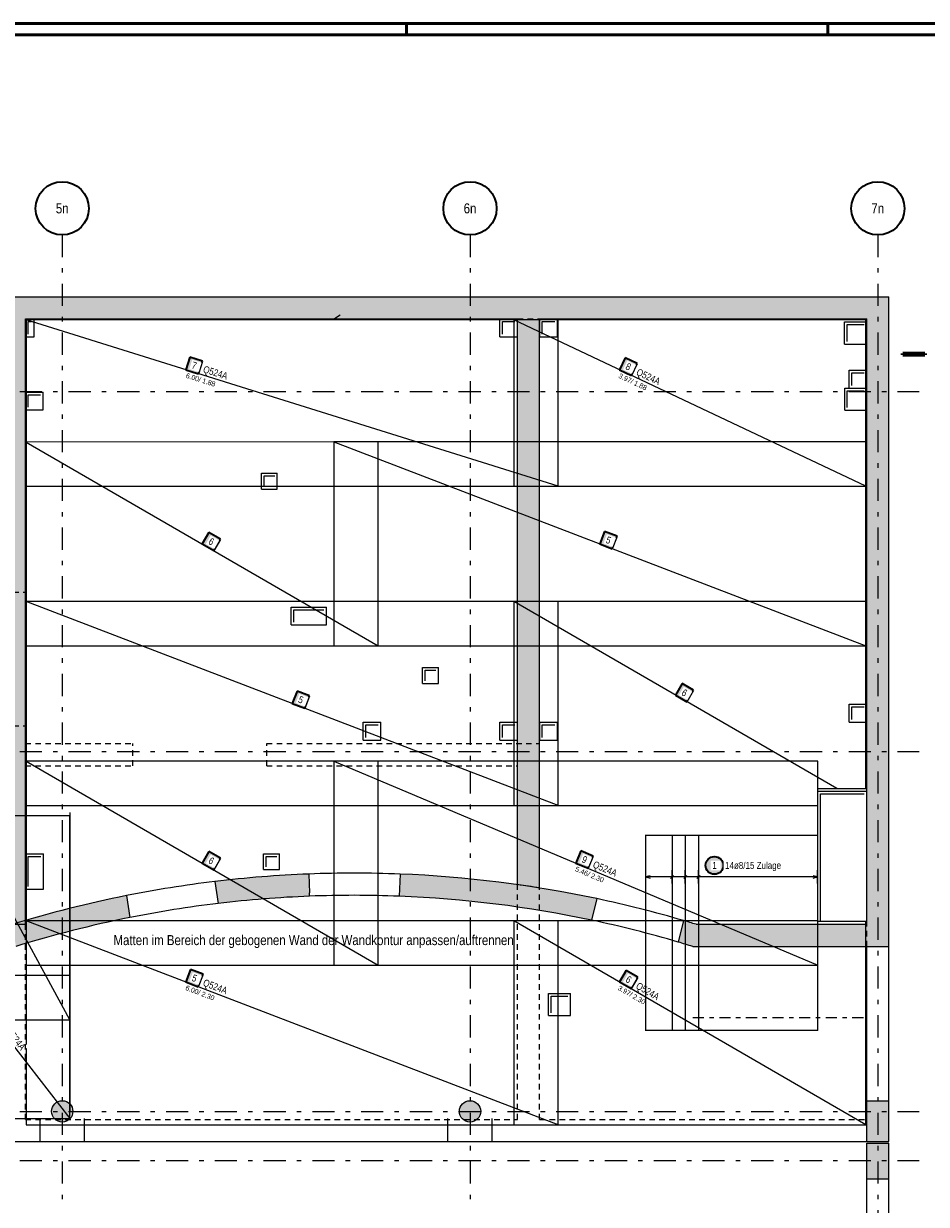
# Model space of a CAD drawing. Header units: millimetres. Extents: x 0 to 93, y 0 to 42.
# Tile 6 of 12: x 22.3 to 42.7, y 15.4 to 42. Entities that reach past the tile are written whole.
import ezdxf
from ezdxf.enums import TextEntityAlignment as Align

# ---------------------------------------------------------------- set-up
doc = ezdxf.new("R2010")
doc.units = ezdxf.units.MM
for name, pattern in [('DASHDOT', [1, 0.5, -0.25, 0, -0.25]), ('DASHDOTX2', [2, 1, -0.5, 0, -0.5]), ('HIDDEN', [0.375, 0.25, -0.125])]:
    doc.linetypes.add(name, pattern=pattern)
doc.layers.add('Achsen', color=7, linetype='Continuous', lineweight=20)
doc.styles.add('Arial Narrow', font='ARIALN.TTF')

msp = doc.modelspace()

# ---------------------------------------------------------------- hatches: boundary and pattern name
at = {"lineweight": 35, "true_color": 0xd7ffd7}
for points in [[(41.829127, 35.386803), (12.599127, 35.386803), (12.599127, 35.886803), (41.829129, 35.886803)], [(22.349942, 35.386803), (22.349942, 21.732121), (21.849942, 21.732121), (21.849942, 35.386803)], [(33.899935, 22.559876), (33.849986, 22.56776), (33.800023, 22.575547), (33.750044, 22.583239), (33.70005, 22.590835), (33.650042, 22.598335), (33.60002, 22.605738), (33.549984, 22.613046), (33.499933, 22.620257), (33.449869, 22.627373), (33.449869, 35.386803), (33.949869, 35.386803), (33.949869, 22.551897)], [(41.829127, 35.386803), (41.829129, 21.232121), (41.329129, 21.232121), (41.329129, 35.386803)], [(41.329129, 21.732121), (41.329129, 21.232121), (37.403577, 21.232121), (37.478767, 21.732121)], [(23.419954, 17.512072), (23.419875, 17.518251), (23.419636, 17.524426), (23.419239, 17.530594), (23.418682, 17.536749), (23.417968, 17.542887), (23.417095, 17.549005), (23.416066, 17.555099), (23.41488, 17.561164), (23.413538, 17.567197), (23.412041, 17.573193), (23.41039, 17.579148), (23.408587, 17.585059), (23.406632, 17.590922), (23.404526, 17.596732), (23.402272, 17.602486), (23.39987, 17.608181), (23.397323, 17.613811), (23.394631, 17.619374), (23.391797, 17.624866), (23.388823, 17.630283), (23.38571, 17.635622), (23.382461, 17.640879), (23.379077, 17.64605), (23.375561, 17.651133), (23.371916, 17.656123), (23.368143, 17.661018), (23.364246, 17.665814), (23.360226, 17.670508), (23.356087, 17.675097), (23.351831, 17.679578), (23.347461, 17.683948), (23.34298, 17.688204), (23.338391, 17.692343), (23.333697, 17.696363), (23.328901, 17.70026), (23.324006, 17.704033), (23.319015, 17.707678), (23.313933, 17.711194), (23.308761, 17.714578), (23.303505, 17.717827), (23.298166, 17.72094), (23.292749, 17.723914), (23.287257, 17.726748), (23.281694, 17.72944), (23.276063, 17.731988), (23.270369, 17.734389), (23.264615, 17.736644), (23.258805, 17.738749), (23.252942, 17.740704), (23.247031, 17.742508), (23.241075, 17.744158), (23.235079, 17.745655), (23.229047, 17.746997), (23.222982, 17.748183), (23.216888, 17.749213), (23.21077, 17.750085), (23.204631, 17.7508), (23.198476, 17.751356), (23.192309, 17.751753), (23.186134, 17.751992), (23.179954, 17.752072), (23.173775, 17.751992), (23.167599, 17.751753), (23.161432, 17.751356), (23.155277, 17.7508), (23.149139, 17.750085), (23.143021, 17.749213), (23.136927, 17.748183), (23.130862, 17.746997), (23.124829, 17.745655), (23.118833, 17.744158), (23.112878, 17.742508), (23.106967, 17.740704), (23.101104, 17.738749), (23.095294, 17.736644), (23.08954, 17.734389), (23.083845, 17.731988), (23.078215, 17.72944), (23.072652, 17.726748), (23.06716, 17.723914), (23.061743, 17.72094), (23.056404, 17.717827), (23.051147, 17.714578), (23.045976, 17.711194), (23.040893, 17.707678), (23.035903, 17.704033), (23.031008, 17.70026), (23.026212, 17.696363), (23.021518, 17.692343), (23.016929, 17.688204), (23.012448, 17.683948), (23.008078, 17.679578), (23.003822, 17.675097), (22.999683, 17.670508), (22.995663, 17.665814), (22.991766, 17.661018), (22.987993, 17.656123), (22.984348, 17.651133), (22.980832, 17.64605), (22.977448, 17.640879), (22.974199, 17.635622), (22.971086, 17.630283), (22.968111, 17.624866), (22.965277, 17.619374), (22.962586, 17.613811), (22.960038, 17.608181), (22.957637, 17.602486), (22.955382, 17.596732), (22.953277, 17.590922), (22.951322, 17.585059), (22.949518, 17.579148), (22.947868, 17.573193), (22.946371, 17.567197), (22.945029, 17.561164), (22.943843, 17.555099), (22.942813, 17.549005), (22.941941, 17.542887), (22.941226, 17.536749), (22.94067, 17.530594), (22.940273, 17.524426), (22.940034, 17.518251), (22.939954, 17.512072), (22.940034, 17.505892), (22.940273, 17.499717), (22.94067, 17.493549), (22.941226, 17.487395), (22.941941, 17.481256), (22.942813, 17.475138), (22.943843, 17.469044), (22.945029, 17.462979), (22.946371, 17.456947), (22.947868, 17.450951), (22.949518, 17.444995), (22.951322, 17.439084), (22.953277, 17.433221), (22.955382, 17.427411), (22.957637, 17.421657), (22.960038, 17.415963), (22.962586, 17.410332), (22.965277, 17.404769), (22.968111, 17.399277), (22.971086, 17.39386), (22.974199, 17.388521), (22.977448, 17.383264), (22.980832, 17.378093), (22.984348, 17.373011), (22.987993, 17.36802), (22.991766, 17.363125), (22.995663, 17.358329), (22.999683, 17.353635), (23.003822, 17.349046), (23.008078, 17.344565), (23.012448, 17.340195), (23.016929, 17.335939), (23.021518, 17.3318), (23.026212, 17.32778), (23.031008, 17.323883), (23.035903, 17.32011), (23.040893, 17.316465), (23.045976, 17.312949), (23.051147, 17.309565), (23.056404, 17.306316), (23.061743, 17.303203), (23.06716, 17.300229), (23.072652, 17.297395), (23.078215, 17.294703), (23.083845, 17.292156), (23.08954, 17.289754), (23.095294, 17.2875), (23.101104, 17.285394), (23.106967, 17.283439), (23.112878, 17.281636), (23.118833, 17.279985), (23.124829, 17.278488), (23.130862, 17.277146), (23.136927, 17.27596), (23.143021, 17.27493), (23.149139, 17.274058), (23.155277, 17.273344), (23.161432, 17.272787), (23.167599, 17.27239), (23.173775, 17.272151), (23.179954, 17.272072), (23.186134, 17.272151), (23.192309, 17.27239), (23.198476, 17.272787), (23.204631, 17.273344), (23.21077, 17.274058), (23.216888, 17.27493), (23.222982, 17.27596), (23.229047, 17.277146), (23.235079, 17.278488), (23.241075, 17.279985), (23.247031, 17.281636), (23.252942, 17.283439), (23.258805, 17.285394), (23.264615, 17.2875), (23.270369, 17.289754), (23.276063, 17.292156), (23.281694, 17.294703), (23.287257, 17.297395), (23.292749, 17.300229), (23.298166, 17.303203), (23.303505, 17.306316), (23.308761, 17.309565), (23.313933, 17.312949), (23.319015, 17.316465), (23.324006, 17.32011), (23.328901, 17.323883), (23.333697, 17.32778), (23.338391, 17.3318), (23.34298, 17.335939), (23.347461, 17.340195), (23.351831, 17.344565), (23.356087, 17.349046), (23.360226, 17.353635), (23.364246, 17.358329), (23.368143, 17.363125), (23.371916, 17.36802), (23.375561, 17.373011), (23.379077, 17.378093), (23.382461, 17.383264), (23.38571, 17.388521), (23.388823, 17.39386), (23.391797, 17.399277), (23.394631, 17.404769), (23.397323, 17.410332), (23.39987, 17.415963), (23.402272, 17.421657), (23.404526, 17.427411), (23.406632, 17.433221), (23.408587, 17.439084), (23.41039, 17.444995), (23.412041, 17.450951), (23.413538, 17.456947), (23.41488, 17.462979), (23.416066, 17.469044), (23.417095, 17.475138), (23.417968, 17.481256), (23.418682, 17.487395), (23.419239, 17.493549), (23.419636, 17.499717), (23.419875, 17.505892)], [(32.619968, 17.512072), (32.619888, 17.518251), (32.61965, 17.524426), (32.619252, 17.530594), (32.618696, 17.536749), (32.617981, 17.542887), (32.617109, 17.549005), (32.616079, 17.555099), (32.614893, 17.561164), (32.613551, 17.567197), (32.612054, 17.573193), (32.610404, 17.579148), (32.6086, 17.585059), (32.606645, 17.590922), (32.60454, 17.596732), (32.602285, 17.602486), (32.599884, 17.608181), (32.597336, 17.613811), (32.594645, 17.619374), (32.591811, 17.624866), (32.588836, 17.630283), (32.585723, 17.635622), (32.582474, 17.640879), (32.57909, 17.64605), (32.575575, 17.651133), (32.571929, 17.656123), (32.568156, 17.661018), (32.564259, 17.665814), (32.560239, 17.670508), (32.5561, 17.675097), (32.551844, 17.679578), (32.547474, 17.683948), (32.542993, 17.688204), (32.538404, 17.692343), (32.53371, 17.696363), (32.528914, 17.70026), (32.524019, 17.704033), (32.519029, 17.707678), (32.513946, 17.711194), (32.508775, 17.714578), (32.503518, 17.717827), (32.498179, 17.72094), (32.492762, 17.723914), (32.48727, 17.726748), (32.481707, 17.72944), (32.476077, 17.731988), (32.470382, 17.734389), (32.464628, 17.736644), (32.458818, 17.738749), (32.452955, 17.740704), (32.447044, 17.742508), (32.441089, 17.744158), (32.435093, 17.745655), (32.42906, 17.746997), (32.422995, 17.748183), (32.416901, 17.749213), (32.410783, 17.750085), (32.404645, 17.7508), (32.39849, 17.751356), (32.392323, 17.751753), (32.386147, 17.751992), (32.379968, 17.752072), (32.373788, 17.751992), (32.367613, 17.751753), (32.361446, 17.751356), (32.355291, 17.7508), (32.349152, 17.750085), (32.343034, 17.749213), (32.33694, 17.748183), (32.330875, 17.746997), (32.324843, 17.745655), (32.318847, 17.744158), (32.312891, 17.742508), (32.30698, 17.740704), (32.301118, 17.738749), (32.295307, 17.736644), (32.289553, 17.734389), (32.283859, 17.731988), (32.278228, 17.72944), (32.272665, 17.726748), (32.267173, 17.723914), (32.261756, 17.72094), (32.256417, 17.717827), (32.251161, 17.714578), (32.245989, 17.711194), (32.240907, 17.707678), (32.235916, 17.704033), (32.231021, 17.70026), (32.226225, 17.696363), (32.221531, 17.692343), (32.216942, 17.688204), (32.212461, 17.683948), (32.208091, 17.679578), (32.203835, 17.675097), (32.199696, 17.670508), (32.195676, 17.665814), (32.191779, 17.661018), (32.188006, 17.656123), (32.184361, 17.651133), (32.180845, 17.64605), (32.177462, 17.640879), (32.174212, 17.635622), (32.171099, 17.630283), (32.168125, 17.624866), (32.165291, 17.619374), (32.162599, 17.613811), (32.160052, 17.608181), (32.15765, 17.602486), (32.155396, 17.596732), (32.15329, 17.590922), (32.151335, 17.585059), (32.149532, 17.579148), (32.147881, 17.573193), (32.146384, 17.567197), (32.145042, 17.561164), (32.143856, 17.555099), (32.142827, 17.549005), (32.141954, 17.542887), (32.14124, 17.536749), (32.140684, 17.530594), (32.140286, 17.524426), (32.140047, 17.518251), (32.139968, 17.512072), (32.140047, 17.505892), (32.140286, 17.499717), (32.140684, 17.493549), (32.14124, 17.487395), (32.141954, 17.481256), (32.142827, 17.475138), (32.143856, 17.469044), (32.145042, 17.462979), (32.146384, 17.456947), (32.147881, 17.450951), (32.149532, 17.444995), (32.151335, 17.439084), (32.15329, 17.433221), (32.155396, 17.427411), (32.15765, 17.421657), (32.160052, 17.415963), (32.162599, 17.410332), (32.165291, 17.404769), (32.168125, 17.399277), (32.171099, 17.39386), (32.174212, 17.388521), (32.177462, 17.383264), (32.180845, 17.378093), (32.184361, 17.373011), (32.188006, 17.36802), (32.191779, 17.363125), (32.195676, 17.358329), (32.199696, 17.353635), (32.203835, 17.349046), (32.208091, 17.344565), (32.212461, 17.340195), (32.216942, 17.335939), (32.221531, 17.3318), (32.226225, 17.32778), (32.231021, 17.323883), (32.235916, 17.32011), (32.240907, 17.316465), (32.245989, 17.312949), (32.251161, 17.309565), (32.256417, 17.306316), (32.261756, 17.303203), (32.267173, 17.300229), (32.272665, 17.297395), (32.278228, 17.294703), (32.283859, 17.292156), (32.289553, 17.289754), (32.295307, 17.2875), (32.301118, 17.285394), (32.30698, 17.283439), (32.312891, 17.281636), (32.318847, 17.279985), (32.324843, 17.278488), (32.330875, 17.277146), (32.33694, 17.27596), (32.343034, 17.27493), (32.349152, 17.274058), (32.355291, 17.273344), (32.361446, 17.272787), (32.367613, 17.27239), (32.373788, 17.272151), (32.379968, 17.272072), (32.386147, 17.272151), (32.392323, 17.27239), (32.39849, 17.272787), (32.404645, 17.273344), (32.410783, 17.274058), (32.416901, 17.27493), (32.422995, 17.27596), (32.42906, 17.277146), (32.435093, 17.278488), (32.441089, 17.279985), (32.447044, 17.281636), (32.452955, 17.283439), (32.458818, 17.285394), (32.464628, 17.2875), (32.470382, 17.289754), (32.476077, 17.292156), (32.481707, 17.294703), (32.48727, 17.297395), (32.492762, 17.300229), (32.498179, 17.303203), (32.503518, 17.306316), (32.508775, 17.309565), (32.513946, 17.312949), (32.519029, 17.316465), (32.524019, 17.32011), (32.528914, 17.323883), (32.53371, 17.32778), (32.538404, 17.3318), (32.542993, 17.335939), (32.547474, 17.340195), (32.551844, 17.344565), (32.5561, 17.349046), (32.560239, 17.353635), (32.564259, 17.358329), (32.568156, 17.363125), (32.571929, 17.36802), (32.575575, 17.373011), (32.57909, 17.378093), (32.582474, 17.383264), (32.585723, 17.388521), (32.588836, 17.39386), (32.591811, 17.399277), (32.594645, 17.404769), (32.597336, 17.410332), (32.599884, 17.415963), (32.602285, 17.421657), (32.60454, 17.427411), (32.606645, 17.433221), (32.6086, 17.439084), (32.610404, 17.444995), (32.612054, 17.450951), (32.613551, 17.456947), (32.614893, 17.462979), (32.616079, 17.469044), (32.617109, 17.475138), (32.617981, 17.481256), (32.618696, 17.487395), (32.619252, 17.493549), (32.61965, 17.499717), (32.619888, 17.505892)], [(41.829127, 16.792102), (41.829129, 15.992102), (41.329129, 15.992102), (41.329127, 16.792102)]]:
    msp.add_hatch(color=254, dxfattribs=at).paths.add_polyline_path(points)
at = {"lineweight": 35, "true_color": 0xffffff}
for points in [[(26.345839, 34.437146), (26.059526, 34.526728), (25.969944, 34.240415), (26.256257, 34.150833)], [(36.151123, 34.383413), (35.87992, 34.511666), (35.751667, 34.240463), (36.02287, 34.11221)], [(26.749536, 30.421279), (26.489957, 30.571676), (26.339561, 30.312097), (26.599139, 30.161701)], [(35.696636, 30.484986), (35.416511, 30.592364), (35.309133, 30.312238), (35.589258, 30.204861)], [(28.757442, 26.884877), (28.477316, 26.992254), (28.369939, 26.712129), (28.650064, 26.604752)], [(37.421742, 27.011341), (37.162164, 27.161737), (37.011768, 26.902158), (37.271347, 26.751762)], [(26.749534, 23.22128), (26.489955, 23.371676), (26.339559, 23.112098), (26.599137, 22.961701)], [(35.159102, 23.272165), (34.882652, 23.388679), (34.766138, 23.112229), (35.042588, 22.995715)], [(36.161632, 20.541423), (35.902053, 20.691819), (35.751657, 20.43224), (36.011235, 20.281844)]]:
    msp.add_hatch(color=7, dxfattribs=at).paths.add_polyline_path(points)
at = {"lineweight": 25, "true_color": 0xffffff}
msp.add_hatch(color=7, dxfattribs=at).paths.add_polyline_path([(38.112775, 23.060487), (38.112641, 23.068165), (38.112239, 23.075834), (38.11157, 23.083483), (38.110634, 23.091105), (38.109432, 23.09869), (38.107967, 23.106228), (38.10624, 23.11371), (38.104252, 23.121127), (38.102007, 23.128471), (38.099507, 23.135732), (38.096755, 23.142901), (38.093755, 23.149969), (38.090509, 23.156929), (38.087023, 23.163771), (38.0833, 23.170487), (38.079345, 23.177069), (38.075163, 23.18351), (38.070758, 23.1898), (38.066137, 23.195933), (38.061305, 23.2019), (38.056267, 23.207696), (38.05103, 23.213312), (38.0456, 23.218742), (38.039983, 23.223979), (38.034188, 23.229017), (38.02822, 23.23385), (38.022088, 23.238471), (38.015797, 23.242875), (38.009357, 23.247058), (38.002775, 23.251013), (37.996059, 23.254736), (37.989216, 23.258222), (37.982257, 23.261467), (37.975188, 23.264468), (37.968019, 23.26722), (37.960758, 23.26972), (37.953415, 23.271965), (37.945998, 23.273952), (37.938515, 23.27568), (37.930977, 23.277145), (37.923393, 23.278346), (37.915771, 23.279282), (37.908121, 23.279951), (37.900453, 23.280353), (37.892775, 23.280487), (37.885097, 23.280353), (37.877428, 23.279951), (37.869778, 23.279282), (37.862157, 23.278346), (37.854572, 23.277145), (37.847034, 23.27568), (37.839552, 23.273952), (37.832135, 23.271965), (37.824791, 23.26972), (37.81753, 23.26722), (37.810361, 23.264468), (37.803293, 23.261467), (37.796333, 23.258222), (37.789491, 23.254736), (37.782775, 23.251013), (37.776193, 23.247058), (37.769752, 23.242875), (37.763462, 23.238471), (37.757329, 23.23385), (37.751361, 23.229017), (37.745566, 23.223979), (37.73995, 23.218742), (37.73452, 23.213312), (37.729283, 23.207696), (37.724245, 23.2019), (37.719412, 23.195933), (37.714791, 23.1898), (37.710386, 23.18351), (37.706204, 23.177069), (37.702249, 23.170487), (37.698526, 23.163771), (37.69504, 23.156929), (37.691795, 23.149969), (37.688794, 23.142901), (37.686042, 23.135732), (37.683542, 23.128471), (37.681297, 23.121127), (37.67931, 23.11371), (37.677582, 23.106228), (37.676117, 23.09869), (37.674916, 23.091105), (37.67398, 23.083483), (37.673311, 23.075834), (37.672909, 23.068165), (37.672775, 23.060487), (37.672909, 23.052809), (37.673311, 23.045141), (37.67398, 23.037491), (37.674916, 23.029869), (37.676117, 23.022285), (37.677582, 23.014747), (37.67931, 23.007264), (37.681297, 22.999847), (37.683542, 22.992503), (37.686042, 22.985243), (37.688794, 22.978074), (37.691795, 22.971005), (37.69504, 22.964046), (37.698526, 22.957203), (37.702249, 22.950487), (37.706204, 22.943905), (37.710386, 22.937465), (37.714791, 22.931174), (37.719412, 22.925042), (37.724245, 22.919074), (37.729283, 22.913278), (37.73452, 22.907662), (37.73995, 22.902232), (37.745566, 22.896995), (37.751361, 22.891957), (37.757329, 22.887125), (37.763462, 22.882503), (37.769752, 22.878099), (37.776193, 22.873917), (37.782775, 22.869962), (37.789491, 22.866239), (37.796333, 22.862753), (37.803293, 22.859507), (37.810361, 22.856507), (37.81753, 22.853755), (37.824791, 22.851255), (37.832135, 22.84901), (37.839552, 22.847022), (37.847034, 22.845295), (37.854572, 22.84383), (37.862157, 22.842628), (37.869778, 22.841692), (37.877428, 22.841023), (37.885097, 22.840621), (37.892775, 22.840487), (37.900453, 22.840621), (37.908121, 22.841023), (37.915771, 22.841692), (37.923393, 22.842628), (37.930977, 22.84383), (37.938515, 22.845295), (37.945998, 22.847022), (37.953415, 22.84901), (37.960758, 22.851255), (37.968019, 22.853755), (37.975188, 22.856507), (37.982257, 22.859507), (37.989216, 22.862753), (37.996059, 22.866239), (38.002775, 22.869962), (38.009357, 22.873917), (38.015797, 22.878099), (38.022088, 22.882503), (38.02822, 22.887125), (38.034188, 22.891957), (38.039983, 22.896995), (38.0456, 22.902232), (38.05103, 22.907662), (38.056267, 22.913278), (38.061305, 22.919074), (38.066137, 22.925042), (38.070758, 22.931174), (38.075163, 22.937465), (38.079345, 22.943905), (38.0833, 22.950487), (38.087023, 22.957203), (38.090509, 22.964046), (38.093755, 22.971005), (38.096755, 22.978074), (38.099507, 22.985243), (38.102007, 22.992503), (38.104252, 22.999847), (38.10624, 23.007264), (38.107967, 23.014747), (38.109432, 23.022285), (38.110634, 23.029869), (38.11157, 23.037491), (38.112239, 23.045141)])
at = {"lineweight": 13, "true_color": 0xd7ffd7}
for points in [[(28.759161, 22.440406), (28.759161, 22.366126), (28.69665, 22.363605), (28.634146, 22.360933), (28.571648, 22.35811), (28.509158, 22.355135), (28.446675, 22.352009), (28.384199, 22.348731), (28.321732, 22.345302), (28.259273, 22.341723), (28.196824, 22.337991), (28.134383, 22.334109), (28.071952, 22.330075), (28.009531, 22.325891), (27.94712, 22.321555), (27.88472, 22.317068), (27.82233, 22.31243), (27.759953, 22.307641), (27.697587, 22.302701), (27.635233, 22.29761), (27.572892, 22.292367), (27.510563, 22.286974), (27.448248, 22.281431), (27.385947, 22.275736), (27.323659, 22.26989), (27.261386, 22.263894), (27.199127, 22.257746), (27.136884, 22.251448), (27.074656, 22.245), (27.012444, 22.238401), (26.950248, 22.231651), (26.888068, 22.22475), (26.825906, 22.217699), (26.76376, 22.210498), (26.701632, 22.203145), (26.622874, 22.697283), (26.686875, 22.704904), (26.750895, 22.712368), (26.814933, 22.719676), (26.878988, 22.726827), (26.943061, 22.733821), (27.007151, 22.740658), (27.071257, 22.747339), (27.135379, 22.753862), (27.199518, 22.760229), (27.263671, 22.766438), (27.32784, 22.772491), (27.392023, 22.778387), (27.456221, 22.784125), (27.520432, 22.789706), (27.584657, 22.795131), (27.648895, 22.800398), (27.713145, 22.805507), (27.777408, 22.81046), (27.841683, 22.815255), (27.905969, 22.819893), (27.970267, 22.824374), (28.034575, 22.828697), (28.098894, 22.832863), (28.163223, 22.836871), (28.227561, 22.840722), (28.291908, 22.844415), (28.356265, 22.847951), (28.42063, 22.85133), (28.485003, 22.854551), (28.549383, 22.857614), (28.613771, 22.86052), (28.678166, 22.863269), (28.742567, 22.865859)], [(35.239557, 22.311438), (35.116954, 21.826317), (35.054918, 21.839363), (34.99285, 21.852256), (34.930751, 21.864997), (34.868621, 21.877586), (34.80646, 21.890022), (34.744269, 21.902305), (34.682048, 21.914436), (34.619797, 21.926414), (34.557517, 21.93824), (34.495208, 21.949913), (34.432871, 21.961432), (34.370505, 21.972799), (34.308112, 21.984013), (34.245692, 21.995073), (34.183245, 22.005981), (34.120771, 22.016735), (34.05827, 22.027336), (33.995745, 22.037783), (33.933193, 22.048077), (33.870617, 22.058218), (33.808016, 22.068204), (33.74539, 22.078038), (33.682741, 22.087717), (33.620068, 22.097243), (33.557372, 22.106615), (33.494653, 22.115833), (33.431911, 22.124898), (33.369148, 22.133808), (33.306363, 22.142564), (33.243556, 22.151167), (33.180729, 22.159615), (33.117881, 22.167909), (33.055013, 22.176048), (32.992126, 22.184034), (32.929218, 22.191865), (32.866292, 22.199542), (32.803347, 22.207064), (32.740384, 22.214432), (32.677403, 22.221645), (32.614405, 22.228704), (32.551389, 22.235608), (32.488357, 22.242358), (32.425308, 22.248952), (32.362243, 22.255393), (32.299163, 22.261678), (32.236067, 22.267809), (32.172957, 22.273784), (32.109832, 22.279605), (32.046693, 22.285271), (31.98354, 22.290783), (31.920374, 22.296139), (31.857195, 22.30134), (31.794003, 22.306386), (31.730799, 22.311277), (31.667584, 22.316013), (31.604357, 22.320594), (31.541119, 22.325019), (31.47787, 22.32929), (31.414611, 22.333405), (31.351342, 22.337365), (31.288064, 22.34117), (31.224776, 22.34482), (31.16148, 22.348314), (31.098175, 22.351653), (31.034862, 22.354837), (30.971542, 22.357865), (30.908214, 22.360738), (30.84488, 22.363455), (30.781539, 22.366018), (30.801134, 22.865633), (30.865984, 22.86301), (30.930827, 22.860227), (30.995663, 22.857284), (31.060491, 22.854181), (31.125312, 22.850918), (31.190124, 22.847496), (31.254928, 22.843914), (31.319722, 22.840172), (31.384507, 22.836271), (31.449283, 22.83221), (31.514048, 22.827989), (31.578803, 22.823609), (31.643546, 22.819069), (31.708279, 22.81437), (31.772999, 22.809511), (31.837707, 22.804492), (31.902403, 22.799315), (31.967086, 22.793977), (32.031755, 22.788481), (32.096411, 22.782825), (32.161053, 22.77701), (32.22568, 22.771035), (32.290292, 22.764901), (32.354889, 22.758608), (32.41947, 22.752156), (32.484035, 22.745545), (32.548583, 22.738775), (32.613115, 22.731845), (32.677629, 22.724757), (32.742126, 22.71751), (32.806605, 22.710103), (32.871065, 22.702538), (32.935506, 22.694814), (32.999929, 22.686931), (33.064331, 22.67889), (33.128714, 22.67069), (33.193076, 22.662331), (33.257417, 22.653814), (33.321737, 22.645138), (33.386036, 22.636303), (33.450312, 22.62731), (33.514566, 22.618159), (33.578798, 22.60885), (33.643006, 22.599382), (33.707191, 22.589756), (33.771352, 22.579972), (33.835489, 22.57003), (33.8996, 22.559929), (33.963687, 22.549671), (34.027749, 22.539255), (34.091784, 22.528681), (34.155793, 22.517949), (34.219776, 22.50706), (34.283731, 22.496013), (34.34766, 22.484808), (34.41156, 22.473446), (34.475432, 22.461927), (34.539276, 22.45025), (34.60309, 22.438415), (34.666875, 22.426424), (34.730631, 22.414275), (34.794356, 22.40197), (34.858051, 22.389507), (34.921715, 22.376887), (34.985348, 22.364111), (35.048949, 22.351178), (35.112517, 22.338088), (35.176054, 22.324841)], [(24.628067, 22.379249), (24.706826, 21.88511), (24.644847, 21.872648), (24.582898, 21.860034), (24.520981, 21.847269), (24.459095, 21.834352), (24.397241, 21.821283), (24.335419, 21.808064), (24.273629, 21.794693), (24.211873, 21.781171), (24.15015, 21.767498), (24.08846, 21.753674), (24.026804, 21.739699), (23.965183, 21.725573), (23.903596, 21.711297), (23.842045, 21.69687), (23.780529, 21.682292), (23.719049, 21.667564), (23.657605, 21.652685), (23.596198, 21.637657), (23.534828, 21.622478), (23.473495, 21.607148), (23.4122, 21.591669), (23.350942, 21.57604), (23.289724, 21.560261), (23.228544, 21.544332), (23.167403, 21.528254), (23.106302, 21.512026), (23.04524, 21.495649), (22.984219, 21.479122), (22.923238, 21.462446), (22.862299, 21.445621), (22.801401, 21.428646), (22.740544, 21.411523), (22.67973, 21.394251), (22.618958, 21.37683), (22.558229, 21.359261), (22.497543, 21.341543), (22.4369, 21.323676), (22.376302, 21.305662), (22.315748, 21.287499), (22.255238, 21.269187), (22.194773, 21.250728), (22.134354, 21.232121), (22.059164, 21.732121), (22.120996, 21.750968), (22.182875, 21.769663), (22.244799, 21.788207), (22.306768, 21.806598), (22.368782, 21.824837), (22.430841, 21.842924), (22.492944, 21.860858), (22.555091, 21.87864), (22.617282, 21.896269), (22.679515, 21.913746), (22.741791, 21.93107), (22.80411, 21.94824), (22.866471, 21.965258), (22.928873, 21.982123), (22.991316, 21.998835), (23.0538, 22.015393), (23.116325, 22.031798), (23.178889, 22.048049), (23.241493, 22.064147), (23.304137, 22.080091), (23.36682, 22.095881), (23.429541, 22.111518), (23.4923, 22.127), (23.555097, 22.142328), (23.617932, 22.157503), (23.680804, 22.172522), (23.743712, 22.187388), (23.806657, 22.202099), (23.869637, 22.216655), (23.932653, 22.231057), (23.995704, 22.245305), (24.05879, 22.259397), (24.121911, 22.273334), (24.185065, 22.287117), (24.248253, 22.300744), (24.311475, 22.314217), (24.374729, 22.327534), (24.438015, 22.340696), (24.501334, 22.353702), (24.564685, 22.366553)], [(37.478767, 21.732121), (37.403577, 21.232121), (37.370814, 21.242231), (37.338038, 21.252298), (37.305248, 21.262321), (37.272445, 21.2723), (37.239629, 21.282236), (37.206799, 21.292128), (37.173957, 21.301977), (37.141101, 21.311782), (37.108233, 21.321544), (37.075351, 21.331262), (37.197955, 21.816385), (37.226079, 21.808099), (37.254192, 21.799782), (37.282297, 21.791434), (37.310392, 21.783055), (37.338478, 21.774644), (37.366555, 21.766202), (37.394622, 21.757729), (37.42268, 21.749224), (37.450728, 21.740688)], [(41.829129, 17.752121), (41.829129, 16.832121), (41.329129, 16.832121), (41.329129, 17.752121)]]:
    msp.add_hatch(color=254, dxfattribs=at).paths.add_polyline_path(points)
at = {"lineweight": 18, "true_color": 0xffffff}
msp.add_hatch(color=7, dxfattribs=at).paths.add_polyline_path([(26.357437, 20.604837), (26.077312, 20.712215), (25.969934, 20.43209), (26.250059, 20.324712)])

# ---------------------------------------------------------------- linework, layer by layer
at = {"color": 4, "linetype": 'Continuous', "lineweight": 50}
for p, q in [((59.45, 42.05), (0, 42.05)), ((59.2, 41.8), (1, 41.8))]:
    msp.add_line(p, q, dxfattribs=at)
at = {"color": 4, "linetype": 'Continuous', "lineweight": 50, "ltscale": 0.2}
for p, q in [((30.95, 42.05), (30.95, 41.8)), ((40.45, 42.05), (40.45, 41.8))]:
    msp.add_line(p, q, dxfattribs=at)
at = {"color": 3, "linetype": 'Continuous', "lineweight": 25}
for p, q in [((12.599127, 35.886803), (41.829129, 35.886803)), ((41.829127, 35.386803), (41.829127, 35.886803)), ((29.322305, 35.397261), (29.447685, 35.48439)), ((22.349942, 35.386803), (33.449869, 35.386803)), ((22.349942, 21.732121), (22.349942, 35.386803)), ((22.549942, 34.986803), (22.549942, 35.386803)), ((33.050667, 34.9867), (33.050667, 35.3867)), ((33.449751, 22.627373), (33.449751, 35.386803)), ((33.949751, 22.551897), (33.949751, 35.386803)), ((33.949869, 35.386803), (41.329129, 35.386803)), ((33.950672, 34.986698), (33.950672, 35.386698)), ((34.350672, 34.986698), (34.350672, 35.386698)), ((40.830252, 35.319609), (41.329127, 35.319609)), ((40.830252, 34.819609), (40.830252, 35.319609)), ((41.329127, 21.732121), (41.329127, 35.386803)), ((41.829127, 21.232121), (41.829127, 35.386803)), ((22.349942, 34.986803), (22.549942, 34.986803)), ((33.050667, 34.986803), (33.449751, 34.986803)), ((33.950672, 34.986803), (34.350672, 34.986803)), ((40.830252, 34.819609), (41.329127, 34.819609)), ((40.93078, 34.229699), (41.329127, 34.229699)), ((40.93078, 33.829699), (40.93078, 34.229699)), ((40.830782, 33.829699), (41.329127, 33.829699)), ((40.830782, 33.329697), (40.830782, 33.829697)), ((22.349942, 33.739096), (22.749942, 33.739096)), ((22.749942, 33.339096), (22.749942, 33.739096)), ((22.349942, 33.339096), (22.749942, 33.339096)), ((40.830782, 33.329697), (41.329127, 33.329697)), ((27.672761, 31.910293), (28.032761, 31.910293)), ((27.672761, 31.550293), (27.672761, 31.910293)), ((28.032761, 31.550293), (28.032761, 31.910293)), ((27.672761, 31.550293), (28.032761, 31.550293)), ((28.34166, 28.887689), (29.14166, 28.887689)), ((28.34166, 28.487689), (28.34166, 28.887689)), ((29.14166, 28.487689), (29.14166, 28.887689)), ((28.34166, 28.487689), (29.14166, 28.487689)), ((31.310665, 27.526689), (31.670665, 27.526689)), ((31.310665, 27.166689), (31.310665, 27.526689)), ((31.670665, 27.166689), (31.670665, 27.526689)), ((31.310665, 27.166689), (31.670665, 27.166689)), ((40.93078, 26.694788), (41.329127, 26.694788)), ((40.93078, 26.294788), (40.93078, 26.694788)), ((29.970661, 26.288388), (30.370661, 26.288388)), ((29.970661, 25.888388), (29.970661, 26.288388)), ((30.370661, 25.888388), (30.370661, 26.288388)), ((33.050667, 26.288388), (33.449751, 26.288388)), ((33.050667, 25.888388), (33.050667, 26.288388)), ((33.950672, 26.288388), (34.350672, 26.288388)), ((33.950672, 25.888388), (33.950672, 26.288388)), ((34.350672, 25.888388), (34.350672, 26.288388)), ((40.93078, 26.294788), (41.329127, 26.294788)), ((29.970661, 25.888388), (30.370661, 25.888388)), ((33.050667, 25.888388), (33.449751, 25.888388)), ((33.950672, 25.888388), (34.350672, 25.888388)), ((40.229129, 24.732121), (41.329129, 24.732121)), ((40.229129, 21.732121), (40.229129, 24.732121)), ((22.355753, 23.32508), (22.755753, 23.32508)), ((22.355753, 22.52508), (22.355753, 23.32508)), ((22.755753, 22.52508), (22.755753, 23.32508)), ((27.71976, 23.32508), (28.07976, 23.32508)), ((27.71976, 22.96508), (27.71976, 23.32508)), ((28.07976, 22.96508), (28.07976, 23.32508)), ((27.71976, 22.96508), (28.07976, 22.96508)), ((26.622874, 22.697283), (26.701632, 22.203145)), ((28.742567, 22.865859), (28.759161, 22.440406)), ((30.801134, 22.865633), (30.781539, 22.366018)), ((22.355753, 22.52508), (22.755753, 22.52508)), ((24.628067, 22.379249), (24.706826, 21.88511)), ((28.759161, 22.366126), (28.759161, 22.440406)), ((35.239557, 22.311438), (35.116954, 21.826317)), ((22.059164, 21.732121), (22.349942, 21.732121)), ((37.197955, 21.816385), (37.075351, 21.331262)), ((37.478767, 21.732121), (41.329129, 21.732121)), ((37.403577, 21.232121), (41.329129, 21.232121)), ((41.329127, 17.752121), (41.329127, 21.232121)), ((41.329129, 21.232121), (41.829129, 21.232121)), ((41.829127, 17.752121), (41.829127, 21.232121)), ((34.147671, 20.172379), (34.647671, 20.172379)), ((34.147671, 19.672379), (34.147671, 20.172379)), ((34.647671, 19.672379), (34.647671, 20.172379)), ((34.147671, 19.672379), (34.647671, 19.672379)), ((41.329127, 16.832121), (41.329127, 17.752121)), ((41.329129, 17.752121), (41.829129, 17.752121)), ((41.829127, 16.832121), (41.829127, 17.752121)), ((41.829129, 17.332121), (41.829874, 17.332121)), ((41.829874, 16.832121), (41.829874, 17.332121)), ((4.439127, 16.832325), (41.329127, 16.832325)), ((15.600841, 16.832121), (41.329129, 16.832121)), ((41.329127, 16.792122), (41.829129, 16.792122)), ((41.329127, 15.992102), (41.329127, 16.792102)), ((41.329129, 16.832121), (41.829129, 16.832121)), ((41.829127, 15.992102), (41.829127, 16.792102)), ((41.829129, 16.832121), (41.829874, 16.832121)), ((41.329127, 15.977035), (41.329127, 15.992102)), ((41.329129, 15.992102), (41.829129, 15.992102)), ((41.829127, 15.977035), (41.829127, 15.992102)), ((41.329127, 14.585316), (41.329127, 15.977035)), ((41.829127, 14.585316), (41.829127, 15.977035))]:
    msp.add_line(p, q, dxfattribs=at)
at = {"color": 3, "linetype": 'HIDDEN', "lineweight": 25, "ltscale": 0.5}
for p, q in [((14.33004, 35.886602), (41.829129, 35.886602)), ((33.449869, 35.386803), (33.450667, 35.386803)), ((33.450667, 35.386803), (33.949869, 35.386803)), ((33.450667, 34.9867), (33.450667, 35.3867)), ((41.329127, 35.319609), (41.330252, 35.319609)), ((41.330252, 34.819609), (41.330252, 35.319609)), ((33.449751, 34.986803), (33.450667, 34.986803)), ((41.329127, 34.819609), (41.330252, 34.819609)), ((41.329127, 34.229699), (41.33078, 34.229699)), ((41.33078, 33.829697), (41.33078, 34.229699)), ((41.329127, 33.829699), (41.330782, 33.829699)), ((41.33078, 33.329697), (41.33078, 33.829697)), ((41.329127, 33.329697), (41.330782, 33.329697)), ((21.849942, 29.227427), (22.349942, 29.227427)), ((41.329127, 26.694788), (41.33078, 26.694788)), ((41.33078, 26.294788), (41.33078, 26.694788)), ((21.849942, 26.207427), (22.349942, 26.207427)), ((33.449751, 26.288388), (33.450667, 26.288388)), ((33.450667, 25.888388), (33.450667, 26.288388)), ((41.329127, 26.294788), (41.33078, 26.294788)), ((33.449751, 25.888388), (33.450667, 25.888388)), ((22.349942, 25.807427), (24.774862, 25.807427)), ((24.774862, 25.307427), (24.774862, 25.807427)), ((27.794862, 25.807427), (33.949751, 25.807427)), ((27.794862, 25.307427), (27.794862, 25.807427)), ((22.349942, 25.307427), (24.774862, 25.307427)), ((27.794862, 25.307427), (33.449751, 25.307427)), ((33.449751, 17.332121), (33.449751, 22.627373)), ((33.949751, 17.332121), (33.949751, 22.551897)), ((41.329127, 21.232121), (41.329127, 21.732121)), ((22.349942, 17.332121), (33.449751, 17.332121)), ((33.949751, 17.332121), (41.329129, 17.332121)), ((41.329127, 16.832325), (41.829129, 16.832325))]:
    msp.add_line(p, q, dxfattribs=at)
at = {"color": 7, "linetype": 'Continuous', "lineweight": 18, "ltscale": 0.5}
for p, q in [((34.369897, 35.3668), (22.369945, 35.3668)), ((22.369945, 35.3668), (22.369945, 31.982359)), ((34.369946, 31.612217), (22.369945, 35.3668)), ((41.309126, 35.366806), (33.369895, 35.366806)), ((33.369895, 35.366806), (33.369944, 31.612204)), ((41.309126, 31.612308), (33.369895, 35.366806)), ((34.369946, 31.612217), (34.369897, 35.3668)), ((41.309126, 31.612308), (41.309126, 35.366806)), ((30.309131, 32.612162), (22.369946, 32.612058)), ((22.369946, 32.612058), (22.369946, 28.012059)), ((22.369946, 32.612058), (30.309191, 28.012163)), ((41.309129, 32.612306), (29.30913, 32.612149)), ((29.30913, 32.612149), (29.309191, 28.01215)), ((29.30913, 32.612149), (41.309129, 28.012308)), ((30.309191, 28.012163), (30.309131, 32.612162)), ((41.309129, 28.012308), (41.309129, 32.612306)), ((41.309129, 32.612306), (41.309129, 32.612306)), ((22.369945, 31.982359), (22.36995, 31.61206)), ((22.36995, 31.61206), (34.369946, 31.612217)), ((22.36995, 31.61206), (22.36995, 31.61206)), ((33.369944, 31.612204), (41.309126, 31.612308)), ((33.369944, 31.612204), (33.369944, 31.612204)), ((34.369882, 29.012217), (22.369944, 29.01206)), ((22.369944, 29.01206), (22.369944, 24.412061)), ((34.369942, 24.412219), (22.369944, 29.01206)), ((41.309127, 29.012305), (33.369886, 29.0122)), ((33.369886, 29.0122), (33.369946, 24.412204)), ((40.653636, 24.792123), (33.369886, 29.0122)), ((34.369942, 24.412219), (34.369882, 29.012217)), ((41.309127, 24.792123), (41.309127, 29.012305)), ((22.369946, 28.012059), (30.309191, 28.012163)), ((29.309191, 28.01215), (41.309129, 28.012308)), ((30.309191, 28.012163), (30.309191, 28.012163)), ((30.309129, 25.412162), (22.369944, 25.412058)), ((22.369944, 25.412058), (22.369944, 20.812059)), ((22.369944, 25.412058), (30.309189, 20.812163)), ((40.22313, 25.412289), (29.309133, 25.412145)), ((29.309133, 25.412145), (29.309194, 20.812149)), ((29.309133, 25.412145), (40.22313, 20.812292)), ((30.309189, 20.812163), (30.309129, 25.412162)), ((40.223129, 24.79212), (40.22313, 25.412289)), ((40.22313, 25.412289), (40.22313, 25.412289)), ((40.22313, 21.79212), (40.223129, 24.79212)), ((40.223131, 24.412294), (40.223131, 24.792123)), ((40.223131, 24.792123), (41.309127, 24.792123)), ((22.369944, 24.412061), (34.369942, 24.412219)), ((22.369944, 24.412061), (22.369944, 24.412061)), ((33.369946, 24.412204), (40.223131, 24.412294)), ((33.369946, 24.412204), (33.369946, 24.412204)), ((23.349941, 24.176602), (20.849945, 24.176602)), ((23.349941, 19.576604), (20.849945, 24.176602)), ((23.349941, 19.576604), (23.349941, 24.176602)), ((34.36988, 21.812212), (22.36994, 21.812055)), ((22.36994, 21.812055), (22.36994, 17.406414)), ((34.36994, 17.212215), (22.36994, 21.812055)), ((40.223125, 21.812291), (33.369879, 21.812201)), ((33.369879, 21.812201), (33.36994, 17.212203)), ((41.309124, 17.212307), (33.369879, 21.812201)), ((34.36994, 17.212215), (34.36988, 21.812212)), ((40.223125, 21.792118), (40.223125, 21.812291)), ((41.309124, 21.792118), (40.223125, 21.792118)), ((40.22313, 20.812292), (40.22313, 21.79212)), ((41.309124, 17.212307), (41.309124, 21.792118)), ((22.369944, 20.812059), (30.309189, 20.812163)), ((29.309194, 20.812149), (40.22313, 20.812292)), ((30.309189, 20.812163), (30.309189, 20.812163)), ((23.349942, 20.5766), (20.849944, 20.5766)), ((20.849944, 20.5766), (23.349942, 17.35212)), ((23.349942, 17.35212), (23.349942, 20.5766)), ((23.349942, 20.5766), (23.349942, 20.5766)), ((20.849945, 19.576604), (23.349941, 19.576604)), ((20.849944, 17.35212), (23.349942, 17.35212)), ((22.36994, 17.406414), (22.369942, 17.212058)), ((22.369942, 17.212058), (34.36994, 17.212215)), ((22.369942, 17.212058), (22.369942, 17.212058)), ((33.36994, 17.212203), (41.309124, 17.212307)), ((33.36994, 17.212203), (33.36994, 17.212203))]:
    msp.add_line(p, q, dxfattribs=at)
at = {"color": 2, "linetype": 'Continuous', "lineweight": 35, "ltscale": 0.5}
for p, q in [((26.059526, 34.526728), (25.969944, 34.240415)), ((26.345839, 34.437146), (26.059526, 34.526728)), ((26.256257, 34.150833), (26.345839, 34.437146)), ((35.87992, 34.511666), (35.751667, 34.240463)), ((36.151123, 34.383413), (35.87992, 34.511666)), ((36.02287, 34.11221), (36.151123, 34.383413)), ((25.969944, 34.240415), (26.256257, 34.150833)), ((35.751667, 34.240463), (36.02287, 34.11221)), ((26.489957, 30.571676), (26.339561, 30.312097)), ((26.749536, 30.421279), (26.489957, 30.571676)), ((26.599139, 30.161701), (26.749536, 30.421279)), ((35.416511, 30.592364), (35.309133, 30.312238)), ((35.696636, 30.484986), (35.416511, 30.592364)), ((35.589258, 30.204861), (35.696636, 30.484986)), ((26.339561, 30.312097), (26.599139, 30.161701)), ((35.309133, 30.312238), (35.589258, 30.204861)), ((28.477316, 26.992254), (28.369939, 26.712129)), ((28.757442, 26.884877), (28.477316, 26.992254)), ((37.162164, 27.161737), (37.011768, 26.902158)), ((37.011768, 26.902158), (37.271347, 26.751762)), ((37.421742, 27.011341), (37.162164, 27.161737)), ((37.271347, 26.751762), (37.421742, 27.011341)), ((28.369939, 26.712129), (28.650064, 26.604752)), ((28.650064, 26.604752), (28.757442, 26.884877)), ((26.489955, 23.371676), (26.339559, 23.112098)), ((26.749534, 23.22128), (26.489955, 23.371676)), ((26.599137, 22.961701), (26.749534, 23.22128)), ((34.882652, 23.388679), (34.766138, 23.112229)), ((35.159102, 23.272165), (34.882652, 23.388679)), ((35.042588, 22.995715), (35.159102, 23.272165)), ((26.339559, 23.112098), (26.599137, 22.961701)), ((34.766138, 23.112229), (35.042588, 22.995715)), ((26.077312, 20.712215), (25.969934, 20.43209)), ((26.357437, 20.604837), (26.077312, 20.712215)), ((26.250059, 20.324712), (26.357437, 20.604837)), ((35.902053, 20.691819), (35.751657, 20.43224)), ((36.161632, 20.541423), (35.902053, 20.691819)), ((36.011235, 20.281844), (36.161632, 20.541423)), ((25.969934, 20.43209), (26.250059, 20.324712)), ((35.751657, 20.43224), (36.011235, 20.281844))]:
    msp.add_line(p, q, dxfattribs=at)
at = {"color": 1, "linetype": 'Continuous', "lineweight": 70}
for p, q in [((42.141651, 34.580142), (42.141651, 34.610137)), ((42.141651, 34.610137), (42.636652, 34.610137)), ((42.636652, 34.580142), (42.141651, 34.580142)), ((42.636652, 34.610137), (42.636652, 34.580142))]:
    msp.add_line(p, q, dxfattribs=at)
at = {"color": 9, "linetype": 'Continuous', "lineweight": 0}
for p, q in [((23.349942, 24.256602), (23.349942, 17.512322)), ((40.229129, 23.738083), (36.331976, 23.738083)), ((40.229129, 19.338083), (40.229129, 23.738083)), ((40.229129, 19.338083), (36.331976, 19.338083)), ((22.679729, 16.851313), (22.679729, 17.351271)), ((23.679729, 16.851313), (23.679729, 17.351271)), ((31.879742, 16.851313), (31.879742, 17.351271)), ((32.879742, 16.851313), (32.879742, 17.351271))]:
    msp.add_line(p, q, dxfattribs=at)
at = {"color": 3, "linetype": 'Continuous', "lineweight": 25, "ltscale": 0.5}
for p, q in [((36.937078, 23.738083), (36.937078, 19.338083)), ((37.235628, 23.738083), (37.235628, 19.338083)), ((37.534178, 23.738083), (37.534178, 19.338083)), ((40.221129, 23.738083), (40.221129, 19.338083)), ((36.439978, 22.826795), (36.339978, 22.8)), ((36.339978, 22.8), (36.439978, 22.773205)), ((36.901723, 22.764645), (36.972434, 22.835355)), ((37.200273, 22.764645), (37.270984, 22.835355)), ((37.498823, 22.764645), (37.569534, 22.835355)), ((40.221129, 22.8), (40.121129, 22.826795)), ((40.121129, 22.773205), (40.221129, 22.8))]:
    msp.add_line(p, q, dxfattribs=at)
at = {"color": 5, "linetype": 'Continuous', "lineweight": 18, "ltscale": 0.5}
for p, q in [((36.339978, 22.95), (36.339978, 22.65)), ((36.937078, 22.65), (36.937078, 22.95)), ((37.235628, 22.65), (37.235628, 22.95)), ((37.534178, 22.65), (37.534178, 22.95)), ((40.221129, 22.65), (40.221129, 22.95)), ((40.221129, 22.8), (36.339978, 22.8))]:
    msp.add_line(p, q, dxfattribs=at)
at = {"color": 9, "linetype": 'DASHDOT', "lineweight": 0, "ltscale": 0.5}
msp.add_line((37.403577, 19.632121), (41.329129, 19.632121), dxfattribs=at)
at = {"color": 9, "linetype": 'Continuous', "lineweight": 0}
msp.add_circle((22.349942, 24.276602), 0.00222, dxfattribs=at)
at = {"color": 2, "linetype": 'Continuous', "lineweight": 35, "ltscale": 0.5}
msp.add_circle((37.892775, 23.060487), 0.2, dxfattribs=at)
at = {"color": 3, "linetype": 'Continuous', "lineweight": 25}
for centre in [(23.179954, 17.512072), (32.379968, 17.512072)]:
    msp.add_circle(centre, 0.24, dxfattribs=at)
for radius, start, end in [(26.336898, 96.8606888, 101.2562658), (26.336898, 92.2334893, 96.8606888), (26.336898, 87.7539471, 92.2334893), (26.336898, 101.2562658, 107.0219261), (25.836898, 87.7539471, 92.2399089), (26.336898, 80.8658246, 81.9659121), (25.836898, 96.8181835, 101.2988674), (25.836898, 92.2399089, 96.8181835), (25.836898, 78.0539627, 87.7539471), (26.336898, 73.6158922, 78.0114692), (25.836898, 101.2988674, 107.1870767), (25.836898, 73.5732788, 78.0539627), (26.336898, 72.9780739, 73.6158922), (25.836898, 72.8129233, 73.5732788)]:
    msp.add_arc((29.768965, -3.451031), radius, start, end, dxfattribs=at)
at = {"layer": 'Achsen', "color": 3, "linetype": 'DASHDOTX2', "lineweight": 25, "ltscale": 0.5}
for p, q in [((23.17992, 37.282085), (23.17992, 15.490794)), ((32.37992, 37.282085), (32.37992, 15.490794)), ((41.57992, 37.282085), (41.57992, 14.209736)), ((3.522629, 33.752322), (42.513124, 33.752322)), ((3.522629, 25.632322), (42.513124, 25.632322)), ((3.522629, 17.512322), (42.513124, 17.512322)), ((3.522629, 16.402322), (42.513124, 16.402322))]:
    msp.add_line(p, q, dxfattribs=at)
at = {"layer": 'Achsen', "color": 3, "linetype": 'Continuous', "lineweight": 25}
for p, q in [((22.409942, 35.326803), (22.489942, 35.326803)), ((22.409942, 35.046803), (22.409942, 35.326803)), ((33.110667, 35.326803), (33.390667, 35.326803)), ((33.110667, 35.0467), (33.110667, 35.3267)), ((34.010672, 35.326803), (34.290672, 35.326803)), ((34.010672, 35.046698), (34.010672, 35.326698)), ((40.890252, 35.259609), (41.270252, 35.259609)), ((40.890252, 34.879609), (40.890252, 35.259609)), ((40.99078, 34.169699), (41.27078, 34.169699)), ((40.99078, 33.889699), (40.99078, 34.169699)), ((22.409942, 33.679096), (22.689942, 33.679096)), ((22.409942, 33.399096), (22.409942, 33.679096)), ((40.890782, 33.769697), (41.270782, 33.769697)), ((40.890782, 33.389697), (40.890782, 33.769697)), ((27.732761, 31.850293), (27.972761, 31.850293)), ((27.732761, 31.610293), (27.732761, 31.850293)), ((28.40166, 28.827689), (29.08166, 28.827689)), ((28.40166, 28.547689), (28.40166, 28.827689)), ((31.370665, 27.466689), (31.610665, 27.466689)), ((31.370665, 27.226689), (31.370665, 27.466689)), ((40.99078, 26.634788), (41.27078, 26.634788)), ((40.99078, 26.354788), (40.99078, 26.634788)), ((30.030661, 26.228388), (30.310661, 26.228388)), ((30.030661, 25.948388), (30.030661, 26.228388)), ((33.110667, 26.228388), (33.390667, 26.228388)), ((33.110667, 25.948388), (33.110667, 26.228388)), ((34.010672, 26.228388), (34.290672, 26.228388)), ((34.010672, 25.948388), (34.010672, 26.228388)), ((40.289129, 24.672121), (41.269129, 24.672121)), ((40.289129, 21.792121), (40.289129, 24.672121)), ((22.415753, 23.26508), (22.695753, 23.26508)), ((22.415753, 22.58508), (22.415753, 23.26508)), ((27.77976, 23.26508), (28.01976, 23.26508)), ((27.77976, 23.02508), (27.77976, 23.26508)), ((34.207671, 20.112379), (34.587671, 20.112379)), ((34.207671, 19.732379), (34.207671, 20.112379))]:
    msp.add_line(p, q, dxfattribs=at)
at = {"layer": 'Achsen', "color": 2, "linetype": 'Continuous', "lineweight": 35}
for centre in [(23.17992, 37.882085), (32.37992, 37.882085), (41.57992, 37.882085)]:
    msp.add_circle(centre, 0.6, dxfattribs=at)

# ---------------------------------------------------------------- texts
at = {"color": 4, "lineweight": 50, "style": 'Arial Narrow'}
msp.add_text('Matten im Bereich der gebogenen Wand der Wandkontur anpassen/auftrennen', height=0.225, dxfattribs=at).set_placement((24.337791, 21.263598))
at = {"layer": 'Achsen', "color": 4, "lineweight": 50, "style": 'Arial Narrow'}
for s, p in [('5n', (23.17992, 37.882085)), ('6n', (32.37992, 37.882085)), ('7n', (41.57672, 37.882085))]:
    msp.add_text(s, height=0.225, dxfattribs=at).set_placement(p, align=Align.MIDDLE_CENTER)

# ---------------------------------------------------------------- next in the draw order: texts
at = {"color": 2, "lineweight": 35, "char_height": 0.1575, "attachment_point": 1, "line_spacing_factor": 0.9, "style": 'Arial Narrow', "bg_fill": 3, "box_fill_scale": 1.2, "bg_fill_color": 256, "bg_fill_true_color": 13158600, "bg_fill_transparency": 0}
for s, insert, rotation in [('7', (26.134058, 34.428753), 342.6260472), ('8', (35.940211, 34.404338), 334.6903222), ('6', (26.541099, 30.4597), 329.9125604), ('5', (35.484746, 30.489903), 339.0271655), ('6', (37.213306, 27.04976), 329.9127492), ('5', (28.545551, 26.889793), 339.0271655), ('6', (26.541097, 23.2597), 329.9125604), ('9', (34.947487, 23.284034), 337.1463444), ('5', (26.145546, 20.609754), 339.0271763), ('6', (35.953196, 20.579843), 329.9125636), ('Q524A', (22.024583, 19.416529), 307.7870704)]:
    msp.add_mtext(s, dxfattribs=dict(at, insert=insert, rotation=rotation))
for s, insert in [('1', (37.843162, 23.139237)), ('14ø8/15 Zulage', (38.132775, 23.139237))]:
    msp.add_mtext(s, dxfattribs=dict(at, insert=insert))

# ---------------------------------------------------------------- next in the draw order: linework, layer by layer
at = {"color": 3, "linetype": 'HIDDEN', "lineweight": 25, "ltscale": 0.5}
msp.add_line((22.349942, 17.332121), (22.349942, 21.732121), dxfattribs=at)

# ---------------------------------------------------------------- next in the draw order: texts
at = {"color": 2, "lineweight": 35, "char_height": 0.1575, "attachment_point": 1, "line_spacing_factor": 0.9, "style": 'Arial Narrow', "bg_fill": 3, "box_fill_scale": 1.2, "bg_fill_color": 256, "bg_fill_true_color": 13158600, "bg_fill_transparency": 0}
for insert, rotation in [((26.392782, 34.336015), 342.6260472), ((36.183654, 34.276769), 334.6903222), ((35.196173, 23.167013), 337.1463444), ((26.397939, 20.500958), 339.0271763), ((36.185167, 20.432439), 329.9125636)]:
    msp.add_mtext('Q524A', dxfattribs=dict(at, insert=insert, rotation=rotation))

# ---------------------------------------------------------------- next in the draw order: texts
at = {"color": 2, "lineweight": 35, "char_height": 0.1125, "attachment_point": 1, "line_spacing_factor": 0.9, "style": 'Arial Narrow', "bg_fill": 3, "box_fill_scale": 1.2, "bg_fill_color": 256, "bg_fill_true_color": 13158600, "bg_fill_transparency": 0}
for s, insert, rotation in [(' 6.00/ 1.88', (25.952028, 34.183153), 342.6260472), (' 3.97/ 1.88', (35.726016, 34.186222), 334.6903222), (' 5.46/ 2.30', (34.742835, 23.056939), 337.1463444), (' 6.00/ 2.30', (25.948459, 20.376065), 339.0271763), (' 3.97/ 2.30', (35.721578, 20.380325), 329.9125636)]:
    msp.add_mtext(s, dxfattribs=dict(at, insert=insert, rotation=rotation))

# ---------------------------------------------------------------- next in the draw order: linework, layer by layer
at = {"color": 3, "linetype": 'Continuous', "lineweight": 25, "ltscale": 0.5}
msp.add_line((36.339978, 23.738083), (36.339978, 19.338083), dxfattribs=at)
at = {"color": 3, "linetype": 'Continuous', "lineweight": 25}
msp.add_arc((29.768965, -3.451031), 26.336898, 78.0114692, 87.7539471, dxfattribs=at)

doc.saveas('drawing.dxf')
